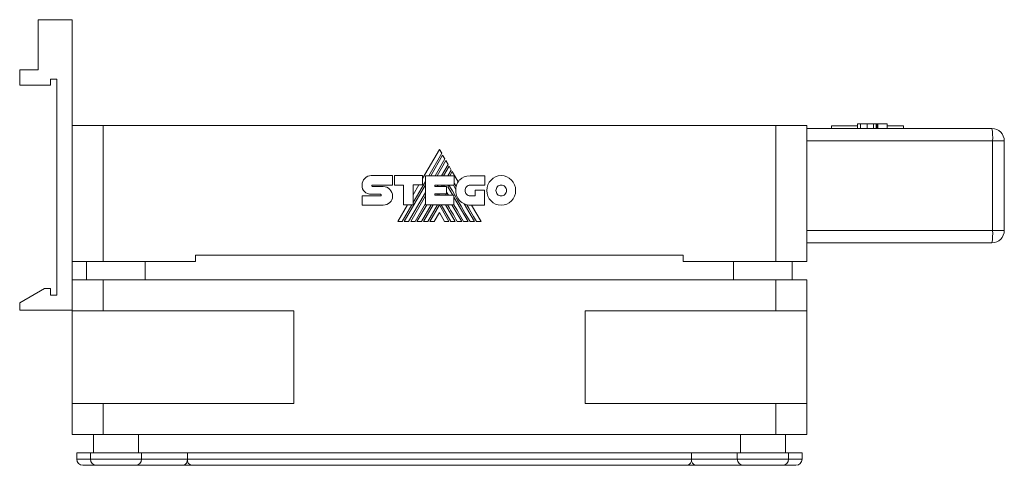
# Paper-space layout 'SW_Model_1' of a CAD drawing. Header units: millimetres. Extents: x 44 to 565, y 72 to 346.
# Tile 4 of 4: x 405 to 565, y 274 to 346. Entities that reach past the tile are written whole.
import ezdxf

# ---------------------------------------------------------------- set-up
doc = ezdxf.new("R2010")
doc.units = ezdxf.units.MM
doc.linetypes.add('PHANTOM', pattern=[12.7, 6.35, -1.27, 1.27, -1.27, 1.27, -1.27])
doc.layers.add('___VS____1', color=179, linetype='Continuous', lineweight=15)
doc.layers.add('SLD-0', color=179, linetype='Continuous')

psp = doc.layouts.new('SW_Model_1')

# ---------------------------------------------------------------- linework, layer by layer
at = {"layer": '___VS____1', "linetype": 'PHANTOM'}
for p, q in [((460.86, 317.56), (460.86, 316.05)), ((466.65, 313.39), (467.38, 313.39)), ((467.7, 313.39), (468.41, 313.39)), ((468.74, 313.39), (469.44, 313.39)), ((469.76, 313.39), (470.47, 313.39)), ((470.8, 313.39), (471.51, 313.39)), ((471.83, 313.39), (472.53, 313.39)), ((474.23, 313.39), (474.94, 313.39)), ((475.27, 313.39), (475.97, 313.39)), ((476.29, 313.39), (477, 313.39)), ((477.32, 313.39), (478.03, 313.39)), ((478.36, 313.39), (479.06, 313.39)), ((479.41, 313.39), (480.14, 313.39))]:
    psp.add_line(p, q, dxfattribs=at)
at = {"layer": 'SLD-0', "color": 179, "linetype": 'Continuous', "lineweight": 15}
for p, q in [((408.4, 337.96), (408.4, 346.06)), ((408.4, 346.06), (413.9, 346.06)), ((413.9, 328.96), (413.9, 346.06)), ((405.4, 335.46), (405.4, 337.96)), ((405.4, 337.96), (408.4, 337.96)), ((405.4, 335.46), (410.4, 335.46)), ((410.4, 336.46), (411.4, 336.46)), ((410.4, 335.46), (410.4, 336.46)), ((411.4, 301.46), (411.4, 336.46)), ((413.9, 306.96), (413.9, 328.96)), ((413.9, 328.96), (418.9, 328.96)), ((418.9, 306.96), (418.9, 328.96)), ((418.9, 328.96), (527.9, 328.96)), ((527.9, 306.96), (527.9, 328.96)), ((527.9, 328.96), (532.9, 328.96)), ((532.9, 306.96), (532.9, 328.96)), ((536.9, 328.87), (536.9, 328.46)), ((536.9, 328.87), (541.13, 328.87)), ((541.13, 329.21), (541.13, 328.46)), ((542.66, 329.21), (542.66, 328.46)), ((542.66, 329.21), (542.66, 329.21)), ((544.15, 329.21), (544.15, 328.46)), ((544.41, 329.21), (544.41, 328.46)), ((545.92, 329.21), (544.41, 329.21)), ((545.92, 329.21), (545.92, 328.46)), ((545.92, 328.87), (545.92, 329.21)), ((545.92, 329.21), (545.92, 329.21)), ((545.92, 328.87), (548.57, 328.87)), ((545.94, 329.21), (545.94, 328.87)), ((548.57, 328.87), (548.57, 328.46)), ((532.9, 328.46), (562.9, 328.46)), ((563.01, 326.46), (532.9, 326.46)), ((563.01, 311.96), (563.01, 326.46)), ((564.9, 326.46), (563.01, 326.46)), ((564.9, 311.96), (564.9, 326.46)), ((473.39, 325.06), (470.67, 320.35)), ((471.67, 320.82), (473.76, 324.44)), ((473.92, 324.16), (471.99, 320.82)), ((473.76, 324.44), (473.39, 325.06)), ((474.27, 323.55), (473.92, 324.16)), ((472.7, 320.82), (474.27, 323.55)), ((474.43, 323.27), (473.02, 320.82)), ((473.73, 320.82), (474.79, 322.65)), ((474.95, 322.38), (474.05, 320.82)), ((474.79, 322.65), (474.43, 323.27)), ((475.31, 321.74), (474.95, 322.38)), ((462.36, 320.84), (465.78, 320.84)), ((465.78, 320.84), (465.78, 319.31)), ((466.12, 319.31), (466.12, 320.83)), ((466.12, 320.83), (470.67, 320.83)), ((470.67, 320.83), (470.67, 319.32)), ((471.13, 316.11), (471.13, 320.82)), ((471.13, 320.82), (475.77, 320.82)), ((474.78, 320.82), (475.31, 321.74)), ((475.47, 321.48), (475.09, 320.82)), ((476.42, 319.82), (475.47, 321.48)), ((475.77, 320.82), (475.77, 319.3)), ((478.37, 320.81), (480.75, 320.81)), ((480.75, 320.81), (480.75, 319.28)), ((460.86, 319.3), (460.86, 319.3)), ((462.56, 319.31), (465.78, 319.31)), ((462.56, 319.07), (464.3, 319.07)), ((467.6, 319.31), (466.12, 319.31)), ((467.6, 316.11), (467.6, 319.31)), ((467.7, 313.39), (471.13, 319.33)), ((469.15, 316.47), (471.13, 319.89)), ((470.67, 319.32), (469.15, 319.32)), ((469.15, 316.11), (469.15, 319.32)), ((470.08, 319.32), (469.15, 317.73)), ((472.67, 319.3), (475.77, 319.3)), ((472.67, 319.3), (472.67, 319.05)), ((472.67, 319.05), (474.52, 319.05)), ((473.03, 319.05), (473.17, 319.3)), ((473.75, 319.05), (473.89, 319.3)), ((474.06, 319.05), (474.21, 319.3)), ((474.52, 319.05), (474.52, 317.9)), ((474.77, 319.03), (474.93, 319.3)), ((474.77, 319.03), (475.56, 317.67)), ((475.65, 319.3), (476.05, 318.6)), ((480.75, 319.28), (478.37, 319.28)), ((460.86, 317.56), (463.87, 317.56)), ((463.87, 317.81), (462.36, 317.81)), ((468.41, 313.39), (471.13, 318.1)), ((468.74, 313.39), (471.13, 317.54)), ((472.67, 317.9), (474.52, 317.9)), ((472.67, 317.9), (472.67, 317.67)), ((472.67, 317.67), (475.75, 317.67)), ((472.95, 317.67), (473.08, 317.9)), ((473.27, 317.67), (473.4, 317.9)), ((474.39, 317.9), (474.52, 317.67)), ((475.75, 316.11), (475.75, 317.67)), ((478.37, 317.57), (479.19, 317.57)), ((479.19, 317.57), (479.19, 318.47)), ((479.19, 318.47), (480.7, 318.47)), ((480.7, 318.47), (480.7, 316.04)), ((464.3, 316.05), (460.86, 316.05)), ((468.22, 316.11), (466.65, 313.39)), ((467.38, 313.39), (468.95, 316.11)), ((467.6, 316.11), (469.15, 316.11)), ((469.44, 313.39), (471.13, 316.31)), ((469.76, 313.39), (471.33, 316.11)), ((470.47, 313.39), (472.05, 316.11)), ((470.8, 313.39), (472.37, 316.11)), ((471.13, 316.11), (475.75, 316.11)), ((471.51, 313.39), (473.09, 316.11)), ((471.83, 313.39), (473.39, 316.09)), ((474.94, 313.39), (473.39, 316.09)), ((475.27, 313.39), (473.69, 316.11)), ((474.39, 316.11), (475.97, 313.39)), ((475.42, 316.11), (477, 313.39)), ((475.75, 317.35), (478.03, 313.39)), ((477.41, 316.25), (479.06, 313.39)), ((478.15, 315.57), (477.84, 316.1)), ((480.7, 316.04), (478.38, 316.04)), ((480.14, 313.39), (478.61, 316.04)), ((473.39, 314.86), (472.53, 313.39)), ((473.39, 314.86), (474.23, 313.39)), ((478.48, 314.99), (478.15, 315.57)), ((478.93, 314.22), (478.48, 314.99)), ((479.41, 313.39), (478.93, 314.22)), ((532.9, 311.96), (563.01, 311.96)), ((563.01, 311.96), (564.9, 311.96)), ((562.9, 309.96), (532.9, 309.96)), ((433.9, 307.96), (433.9, 306.96)), ((512.9, 307.96), (433.9, 307.96)), ((512.9, 307.96), (512.9, 306.96)), ((413.9, 306.96), (418.9, 306.96)), ((413.9, 303.96), (413.9, 306.96)), ((416.25, 306.96), (416.25, 303.96)), ((418.9, 306.96), (433.9, 306.96)), ((425.75, 303.96), (425.75, 306.96)), ((512.9, 306.96), (527.9, 306.96)), ((521.05, 306.96), (521.05, 303.96)), ((527.9, 306.96), (532.9, 306.96)), ((530.55, 303.96), (530.55, 306.96)), ((413.9, 298.96), (413.9, 303.96)), ((418.9, 303.96), (413.9, 303.96)), ((418.9, 298.96), (418.9, 303.96)), ((527.9, 303.96), (418.9, 303.96)), ((527.9, 298.96), (527.9, 303.96)), ((532.9, 303.96), (527.9, 303.96)), ((532.9, 298.96), (532.9, 303.96)), ((409.4, 302.56), (405.4, 300.25)), ((410.4, 302.56), (409.4, 302.56)), ((410.4, 301.46), (410.4, 302.56)), ((411.4, 301.46), (410.4, 301.46)), ((405.4, 300.25), (405.4, 299.06)), ((405.4, 299.06), (413.9, 299.06)), ((413.9, 283.96), (413.9, 298.96)), ((418.9, 298.96), (413.9, 298.96)), ((449.83, 298.96), (418.9, 298.96)), ((449.83, 283.96), (449.83, 298.96)), ((527.9, 298.96), (496.98, 298.96)), ((496.98, 283.96), (496.98, 298.96)), ((532.9, 298.96), (527.9, 298.96)), ((532.9, 283.96), (532.9, 298.96)), ((413.9, 278.96), (413.9, 283.96)), ((418.9, 283.96), (413.9, 283.96)), ((418.9, 278.96), (418.9, 283.96)), ((449.83, 283.96), (418.9, 283.96)), ((527.9, 283.96), (496.98, 283.96)), ((527.9, 278.96), (527.9, 283.96)), ((532.9, 283.96), (527.9, 283.96)), ((532.9, 278.96), (532.9, 283.96)), ((418.9, 278.96), (413.9, 278.96)), ((417.35, 278.96), (417.35, 275.96)), ((527.9, 278.96), (418.9, 278.96)), ((424.65, 275.96), (424.65, 278.96)), ((522.15, 278.96), (522.15, 275.96)), ((532.9, 278.96), (527.9, 278.96)), ((529.45, 275.96), (529.45, 278.96)), ((414.65, 275.96), (414.65, 274.96)), ((416.85, 275.96), (414.65, 275.96)), ((416.85, 275.96), (416.85, 274.96)), ((425.15, 275.96), (416.85, 275.96)), ((425.15, 274.96), (425.15, 275.96)), ((432.57, 275.96), (425.15, 275.96)), ((432.57, 274.96), (432.57, 275.96)), ((514.23, 275.96), (432.57, 275.96)), ((514.23, 274.96), (514.23, 275.96)), ((521.65, 275.96), (514.23, 275.96)), ((521.65, 275.96), (521.65, 274.96)), ((529.95, 275.96), (521.65, 275.96)), ((529.95, 274.96), (529.95, 275.96)), ((532.15, 275.96), (529.95, 275.96)), ((532.15, 274.96), (532.15, 275.96)), ((432.57, 274.96), (514.23, 274.96)), ((417.85, 273.96), (415.65, 273.96)), ((417.85, 273.96), (424.15, 273.96)), ((431.87, 273.96), (424.15, 273.96)), ((431.88, 273.96), (431.85, 273.96)), ((431.87, 273.96), (433.27, 273.96)), ((433.29, 273.96), (433.27, 273.96)), ((513.51, 273.96), (433.29, 273.96)), ((513.54, 273.96), (513.51, 273.96)), ((513.54, 273.96), (514.94, 273.96)), ((514.95, 273.96), (514.93, 273.96)), ((514.94, 273.96), (522.65, 273.96)), ((522.65, 273.96), (528.95, 273.96)), ((531.15, 273.96), (528.95, 273.96))]:
    psp.add_line(p, q, dxfattribs=at)
at = {"layer": 'SLD-0', "color": 8, "linetype": 'Continuous', "lineweight": 15}
for p, q in [((541.58, 329.21), (541.58, 328.46)), ((542.66, 329.21), (542.66, 328.46)), ((543.73, 329.21), (543.73, 328.46)), ((544.19, 329.21), (544.19, 328.46)), ((544.29, 329.21), (544.29, 328.46)), ((544.37, 329.21), (544.37, 328.46)), ((414.65, 274.96), (416.85, 274.96)), ((416.85, 274.96), (425.15, 274.96)), ((425.15, 274.96), (432.57, 274.96)), ((514.23, 274.96), (521.65, 274.96)), ((521.65, 274.96), (529.95, 274.96)), ((529.95, 274.96), (532.15, 274.96))]:
    psp.add_line(p, q, dxfattribs=at)
at = {"layer": 'SLD-0', "color": 179, "linetype": 'Continuous', "lineweight": 15}
for centre, radius, start, end in [((553.38, 326.96), 9.64, 357.0356, 8.9558), ((562.9, 326.46), 2, 0, 89.9999), ((478.65, 318.49), 2.6, 149.0381, 166.8386), ((478.38, 318.38), 2.34, 174.6401, 270), ((553.38, 311.46), 9.64, 351.0442, 2.9644), ((562.9, 311.96), 2, 270, 359.9999), ((415.65, 274.96), 1, 180, 270), ((417.85, 274.96), 1, 180, 270), ((424.15, 274.96), 1, 270, 0), ((431.69, 274.83), 0.893, 281.4219, 8.0495), ((433.45, 274.83), 0.89, 171.6531, 257.9431), ((513.35, 274.83), 0.89, 282.0568, 8.3472), ((515.12, 274.83), 0.893, 171.9512, 258.5774), ((522.65, 274.96), 1, 179.9999, 270), ((528.95, 274.96), 1, 270, 359.9999), ((531.15, 274.96), 1, 270, 0)]:
    psp.add_arc(centre, radius, start, end, dxfattribs=at)
for points, degree in [([(541.58, 329.21), (541.3, 329.21), (541.13, 329.21)], 2), ([(542.66, 329.21), (542.24, 329.21), (541.86, 329.21), (541.58, 329.21)], 3), ([(543.73, 329.21), (543.48, 329.21), (543.13, 329.21), (542.66, 329.21)], 3), ([(544.15, 329.21), (544.14, 329.21), (544, 329.21), (543.73, 329.21)], 3), ([(544.29, 329.21), (544.25, 329.21), (544.21, 329.21), (544.19, 329.21)], 3), ([(544.37, 329.21), (544.35, 329.21), (544.32, 329.21), (544.29, 329.21)], 3), ([(544.41, 329.21), (544.39, 329.21), (544.37, 329.21)], 2), ([(461.3, 320.39), (461.57, 320.67), (461.94, 320.84), (462.36, 320.84)], 3), ([(476.69, 320.16), (477.07, 320.56), (477.64, 320.81), (478.37, 320.81)], 3), ([(481.76, 320.12), (482.18, 320.56), (482.76, 320.83), (483.41, 320.83)], 3), ([(483.41, 320.83), (484.05, 320.83), (484.63, 320.56), (485.06, 320.12)], 3), ([(461.25, 318.24), (461, 318.49), (460.85, 318.84), (460.86, 319.3)], 3), ([(460.86, 319.3), (460.86, 319.73), (461.03, 320.11), (461.3, 320.39)], 3), ([(462.5, 319.28), (462.48, 319.25), (462.46, 319.22), (462.46, 319.18)], 3), ([(462.46, 319.18), (462.46, 319.15), (462.47, 319.12), (462.49, 319.1)], 3), ([(462.49, 319.1), (462.51, 319.09), (462.54, 319.07), (462.56, 319.07)], 3), ([(462.56, 319.31), (462.53, 319.31), (462.51, 319.3), (462.5, 319.28)], 3), ([(464.3, 319.07), (464.71, 319.07), (465.09, 318.9), (465.36, 318.61)], 3), ([(478.36, 313.39), (476.18, 317.15), (475.04, 319.12), (474.94, 319.3)], 3), ([(476.12, 319.08), (475.98, 319.32), (475.87, 319.51), (475.77, 319.68)], 3), ([(476.05, 318.6), (476.06, 318.76), (476.08, 318.92), (476.12, 319.08)], 3), ([(476.42, 319.82), (476.5, 319.95), (476.59, 320.06), (476.69, 320.16)], 3), ([(477.78, 319.03), (477.63, 318.88), (477.54, 318.66), (477.54, 318.43)], 3), ([(478.37, 319.28), (478.14, 319.28), (477.93, 319.18), (477.78, 319.03)], 3), ([(481.07, 318.43), (481.07, 319.09), (481.33, 319.69), (481.76, 320.12)], 3), ([(482.81, 319.05), (482.65, 318.89), (482.56, 318.67), (482.56, 318.43)], 3), ([(483.41, 319.3), (483.17, 319.3), (482.96, 319.21), (482.81, 319.05)], 3), ([(484.01, 319.05), (483.85, 319.21), (483.64, 319.3), (483.41, 319.3)], 3), ([(484.26, 318.43), (484.26, 318.67), (484.16, 318.89), (484.01, 319.05)], 3), ([(485.06, 320.12), (485.48, 319.69), (485.74, 319.09), (485.74, 318.43)], 3), ([(462.36, 317.81), (461.93, 317.83), (461.53, 317.97), (461.25, 318.24)], 3), ([(463.93, 317.78), (463.92, 317.8), (463.89, 317.81), (463.87, 317.81)], 3), ([(463.87, 317.56), (463.9, 317.56), (463.92, 317.57), (463.94, 317.59)], 3), ([(463.97, 317.68), (463.97, 317.71), (463.96, 317.75), (463.93, 317.78)], 3), ([(463.94, 317.59), (463.96, 317.61), (463.97, 317.64), (463.97, 317.68)], 3), ([(465.36, 318.61), (465.63, 318.33), (465.8, 317.93), (465.8, 317.5)], 3), ([(465.8, 317.5), (465.8, 317.09), (465.64, 316.73), (465.37, 316.47)], 3), ([(474.85, 317.67), (474.71, 317.92), (474.6, 318.12), (474.52, 318.25)], 3), ([(477.54, 318.43), (477.54, 318.19), (477.63, 317.97), (477.78, 317.82)], 3), ([(477.78, 317.82), (477.93, 317.66), (478.14, 317.57), (478.37, 317.57)], 3), ([(481.76, 316.73), (481.33, 317.17), (481.07, 317.76), (481.07, 318.43)], 3), ([(482.56, 318.43), (482.56, 318.18), (482.65, 317.96), (482.81, 317.8)], 3), ([(482.81, 317.8), (482.96, 317.64), (483.17, 317.55), (483.41, 317.55)], 3), ([(483.41, 317.55), (483.64, 317.55), (483.85, 317.64), (484.01, 317.8)], 3), ([(484.01, 317.8), (484.16, 317.96), (484.26, 318.18), (484.26, 318.43)], 3), ([(485.74, 318.43), (485.74, 317.76), (485.48, 317.17), (485.06, 316.73)], 3), ([(465.37, 316.47), (465.1, 316.21), (464.72, 316.05), (464.3, 316.05)], 3), ([(476.29, 313.39), (475.63, 314.54), (475.11, 315.44), (474.72, 316.11)], 3), ([(477.32, 313.39), (476.7, 314.47), (476.17, 315.38), (475.75, 316.12)], 3), ([(483.41, 316.03), (482.76, 316.03), (482.18, 316.3), (481.76, 316.73)], 3), ([(485.06, 316.73), (484.64, 316.3), (484.05, 316.03), (483.41, 316.03)], 3)]:
    psp.add_open_spline(points, degree=degree, dxfattribs=at)

doc.saveas('drawing.dxf')
